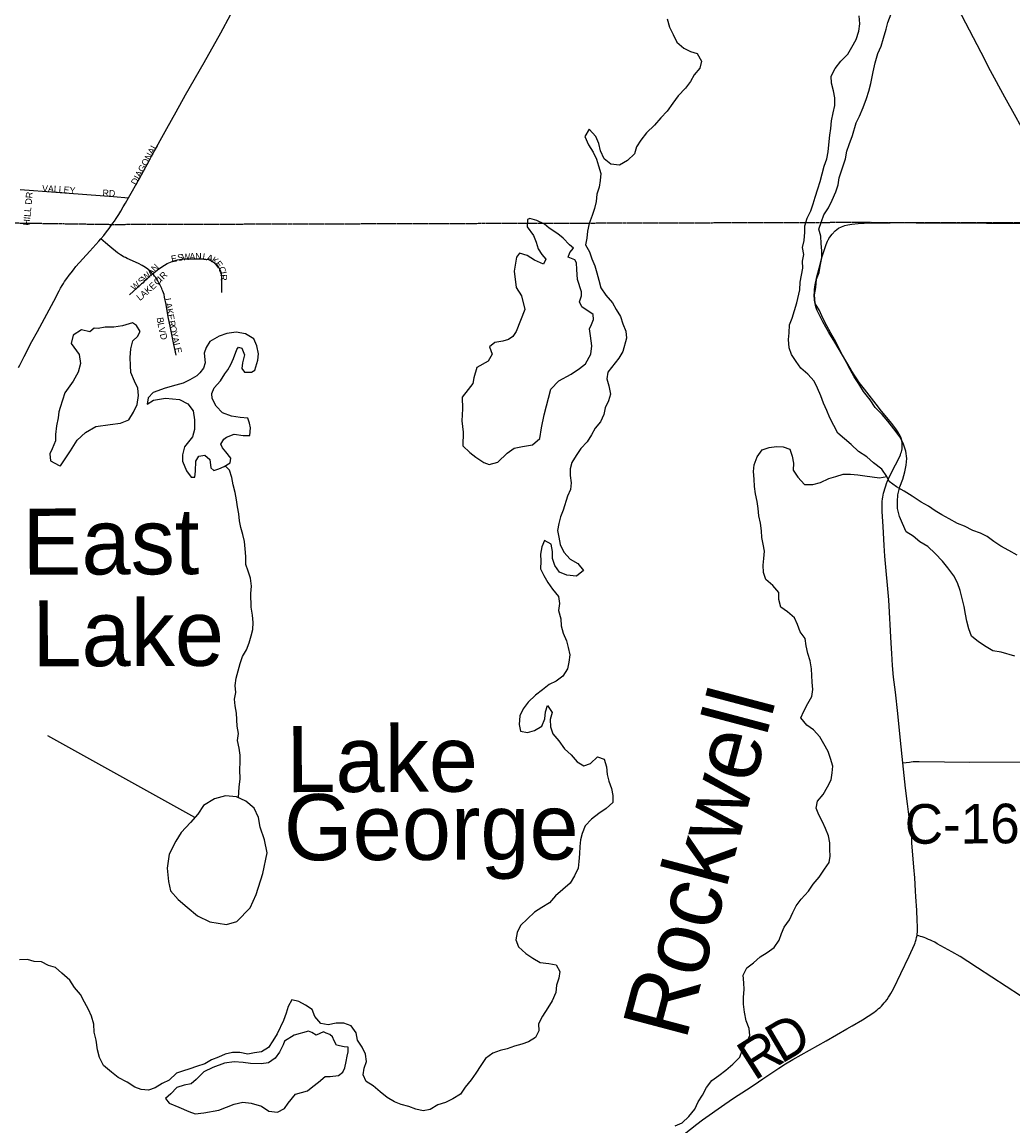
# Model space of a CAD drawing. Header units: feet. Extents: x 2113747 to 2516209, y 960708 to 1356798.
# Tile 88 of 253: x 2291383 to 2298881, y 1161962 to 1170318. Entities that reach past the tile are written whole.
import ezdxf

# ---------------------------------------------------------------- set-up
doc = ezdxf.new("R2010")
doc.units = ezdxf.units.FT
doc.header["$LTSCALE"] = 50
doc.header["$MEASUREMENT"] = 0
doc.linetypes.add('OhDOT_USTN3', pattern=[0.22, 0.165, -0.055])
for name, color, linetype in [('0_Xref', 7, 'Continuous'), ('GM_X_City_Street', 251, 'Continuous'), ('GM_X_City_Street_Text', 251, 'Continuous'), ('GM_X_County_Road', 3, 'Continuous'), ('GM_X_County_Road_Text', 3, 'Continuous'), ('GM_X_Major_Lake', 5, 'Continuous'), ('GM_X_Major_Lake_Text', 5, 'Continuous'), ('GM_X_Minor_Lake', 5, 'Continuous'), ('GM_X_Minor_Lake_Text', 5, 'Continuous'), ('GM_X_Minor_River', 5, 'Continuous'), ('GM_X_State_Route', 1, 'Continuous'), ('GM_X_Township', 251, 'OhDOT_USTN3'), ('GM_X_Township_Subdivision', 4, 'Continuous'), ('GM_X_Township_Subdivision_Text', 4, 'Continuous')]:
    doc.layers.add(name, color=color, linetype=linetype)
doc.styles.add('Styledgn030', font='dgn030.shx')
doc.styles.add('Styledgn031', font='dgn031.shx')

# ---------------------------------------------------------------- blocks, each defined once
blk = doc.blocks.new('POR')
at = {"layer": 'GM_X_City_Street', "flags": 128}
for points in [[(2292349.1, 1169278.1), (2292362.2, 1169302.2), (2292476.9, 1169512.4), (2292547.8, 1169638.2), (2292620.1, 1169766.9), (2292761.4, 1170011.1), (2292887.2, 1170237.4), (2292959.8, 1170373.1)], [(2292188.6, 1168986.6), (2292271.2, 1169135.1), (2292349.1, 1169278.1)], [(2291369.3, 1169050), (2291638.2, 1169029.7), (2292073.6, 1168996.8), (2292188.6, 1168986.6)], [(2292041, 1168755.4), (2292057.6, 1168777.9), (2292069.8, 1168794.8), (2292081.6, 1168811), (2292095.3, 1168832.3), (2292114.4, 1168862), (2292129.8, 1168887.8), (2292148.9, 1168919.6), (2292165, 1168948.2), (2292188.6, 1168986.6)]]:
    blk.add_lwpolyline(points, dxfattribs=at)
at = {"layer": 'GM_X_County_Road', "flags": 128}
for points in [[(2297484.1, 1168672.3), (2297488, 1168678.8), (2297494.2, 1168689), (2297513.2, 1168712.9), (2297535.4, 1168736.6), (2297559.6, 1168757.7), (2297582.9, 1168769.3), (2297609.5, 1168778.2)], [(2297609.5, 1168778.2), (2297631.8, 1168783.8), (2297661.5, 1168788.4), (2297710.8, 1168792.3), (2297803.7, 1168797.5), (2297951.4, 1168799.4), (2298030.3, 1168800), (2298149.8, 1168799.3), (2298681.9, 1168795.1), (2298966, 1168792.3)], [(2291356.8, 1167704.1), (2291365.2, 1167721.3), (2291375.3, 1167741), (2291385.7, 1167761.5), (2291398.2, 1167786.1), (2291457.4, 1167899.6), (2291498.2, 1167974.6), (2291534.1, 1168041), (2291622.4, 1168205.7), (2291663.1, 1168284.6), (2291673.8, 1168304), (2291685.3, 1168325), (2291695.1, 1168340.3), (2291704.8, 1168355.5), (2291720.8, 1168377.4), (2291739.7, 1168403.3), (2291753.6, 1168420.8), (2291771.3, 1168443.3), (2291790.1, 1168466.9), (2291895.1, 1168582.8), (2291964.3, 1168660.1), (2291978.8, 1168677.5)], [(2291978.8, 1168677.5), (2292000.4, 1168703.5), (2292021.4, 1168729), (2292041, 1168755.4)], [(2298048.4, 1164709.9), (2298030.7, 1164879.6), (2298009, 1165084.9), (2297991.3, 1165244.5), (2297977.7, 1165358.5), (2297969.6, 1165446.7), (2297963.4, 1165538.4), (2297959.9, 1165617.2), (2297941.5, 1165944.3), (2297911.5, 1166276.3), (2297905.6, 1166354.9), (2297897.9, 1166499), (2297891.3, 1166613.8), (2297891, 1166635.7), (2297890.8, 1166656.7), (2297891.5, 1166672.7), (2297892.2, 1166689.8), (2297894.3, 1166708.2), (2297896, 1166722.7), (2297898.8, 1166736.9), (2297901.7, 1166752.1), (2297905.6, 1166766.5), (2297910.3, 1166784.1), (2297918.4, 1166807.2), (2297924.5, 1166824.6), (2297932.8, 1166844.5), (2297939.7, 1166861.2), (2297965.5, 1166914.6), (2298019.7, 1167019.5), (2298030, 1167043.2), (2298033.7, 1167054.6), (2298037, 1167064.6), (2298039.4, 1167075.8), (2298041.7, 1167086.5), (2298042.7, 1167097.9), (2298043.6, 1167108.7), (2298043.2, 1167119.5), (2298042.8, 1167131), (2298039.7, 1167149.8), (2298034.6, 1167168.2), (2298027.6, 1167186.1), (2298020.8, 1167198.7), (2298015.4, 1167208.8), (2298004.7, 1167225), (2297995.7, 1167238.4), (2297964, 1167279.8), (2297926.8, 1167323.8), (2297885.1, 1167372.5), (2297845.1, 1167424.6), (2297756.5, 1167538.1), (2297717.7, 1167590.8), (2297699.6, 1167617.9), (2297685, 1167639.6), (2297662.8, 1167675.5), (2297649, 1167697.8), (2297532.9, 1167894.7), (2297488.3, 1167968.9), (2297442.8, 1168048.6), (2297417.1, 1168098.2), (2297400.6, 1168134.1), (2297395.2, 1168148.6), (2297390.2, 1168162), (2297386.8, 1168174.9), (2297383.4, 1168187.6), (2297381.6, 1168198.7), (2297379.2, 1168213.9), (2297378.1, 1168228.9), (2297377.4, 1168240.4), (2297377.7, 1168255.4), (2297378, 1168270.3), (2297380, 1168291.8), (2297382, 1168314.5), (2297384.3, 1168329.2), (2297386.6, 1168343.8), (2297391.5, 1168364.9), (2297397.1, 1168388.8), (2297414.3, 1168455.7), (2297435.8, 1168535), (2297461.4, 1168620), (2297467.2, 1168635.2), (2297471.9, 1168647.9), (2297477.3, 1168659), (2297482, 1168669), (2297484.1, 1168672.3)], [(2298048.4, 1164709.9), (2298097, 1164716.9), (2298110.8, 1164718.6), (2298124.8, 1164719.6), (2298139.4, 1164720.6), (2298170.8, 1164720.6), (2298553.7, 1164716.7), (2298978.2, 1164717.2)], [(2298155, 1163403.6), (2298157.1, 1163416.1), (2298158.5, 1163428.3), (2298158.9, 1163441.6), (2298159, 1163455.1), (2298159.1, 1163470.5), (2298156.2, 1163516), (2298152.7, 1163595), (2298146.6, 1163696), (2298144.6, 1163741.9), (2298137.7, 1163839.8), (2298129.9, 1163921.3), (2298116.5, 1164104.5), (2298114.7, 1164132.3), (2298112.3, 1164169.8), (2298109.4, 1164195.7), (2298106.9, 1164218.6), (2298082.2, 1164400.5), (2298068.5, 1164517.6), (2298048.4, 1164709.9)], [(2296392.9, 1161900.6), (2296488.4, 1161975.9), (2296530.7, 1162007.2), (2296701.7, 1162127.8), (2296766.1, 1162172.2), (2296864.1, 1162235.5), (2296923.5, 1162273.5), (2296989.2, 1162318.1), (2297108.3, 1162399.8), (2297158.6, 1162431.9), (2297215.8, 1162465.2), (2297467.1, 1162606.2), (2297623.5, 1162696), (2297663.5, 1162719), (2297742.4, 1162765.9), (2297827.7, 1162820.9), (2297841, 1162830.8), (2297851, 1162838.3), (2297864.6, 1162849.8), (2297875.7, 1162859.4), (2297885.5, 1162869.3), (2297896.2, 1162880.1), (2297906.9, 1162892.9), (2297917, 1162905), (2297928, 1162920.3), (2297939.7, 1162936.6), (2297948.7, 1162951.2), (2297956.8, 1162964.3), (2297966.9, 1162983), (2297978.4, 1163004.5), (2298033.5, 1163116.2), (2298095.7, 1163246.6), (2298135.5, 1163334.9), (2298140.4, 1163348.9), (2298144, 1163359.2), (2298148, 1163373.2), (2298151.5, 1163387.3), (2298155, 1163403.6)], [(2298994.2, 1162902.6), (2298985.2, 1162910.4), (2298958.5, 1162931.8), (2298938.1, 1162946.6), (2298613.8, 1163158.9), (2298539.7, 1163207.5), (2298481.3, 1163244.3), (2298419.1, 1163280.7), (2298308.4, 1163341.4), (2298288.6, 1163352.1), (2298268.2, 1163362.5), (2298256, 1163368.2), (2298242.1, 1163374.3), (2298221.8, 1163383.1), (2298209.7, 1163387.5), (2298193.7, 1163392.8), (2298182, 1163396.7), (2298169.3, 1163400.1), (2298155, 1163403.6)]]:
    blk.add_lwpolyline(points, dxfattribs=at)
at = {"layer": 'GM_X_Major_Lake'}
blk.add_line((2292758.1, 1162060.2), (2292871.8, 1162081.1), dxfattribs=at)
at = {"layer": 'GM_X_Major_Lake', "flags": 128}
for points in [[(2296264.3, 1170342.7), (2296282.8, 1170278.8), (2296309.2, 1170222.9), (2296337.6, 1170167), (2296389.9, 1170121.4), (2296440, 1170095.8), (2296492.1, 1170080.1), (2296524.5, 1170022.3), (2296511, 1169970.1), (2296467.4, 1169919.7), (2296439.8, 1169867.5), (2296402.2, 1169817.1), (2296348.7, 1169758.6), (2296307.2, 1169704.2), (2296263.7, 1169643.8), (2296216.1, 1169593.4), (2296168.6, 1169537), (2296107.1, 1169480.4), (2296065.6, 1169424), (2296032, 1169373.7), (2296016.4, 1169321.5), (2295964.9, 1169269.1), (2295903.2, 1169234.6), (2295837.2, 1169242), (2295786.9, 1169283.7), (2295760.5, 1169343.6), (2295746.1, 1169399.5), (2295723.7, 1169451.4), (2295673.3, 1169507.1), (2295641.7, 1169450.8), (2295668.2, 1169388.9), (2295704.6, 1169333.1), (2295729, 1169281.2), (2295745.4, 1169229.3), (2295761.8, 1169171.4), (2295758.2, 1169119.3), (2295748.7, 1169067.1), (2295733.1, 1169015), (2295727.5, 1168960.9), (2295713.9, 1168906.7), (2295696.4, 1168854.5), (2295674.9, 1168792.3), (2295661.3, 1168736.1), (2295655.7, 1168682), (2295646.1, 1168631.8), (2295676.5, 1168580), (2295694.9, 1168526.1), (2295717.3, 1168472.2), (2295731.7, 1168420.2), (2295746.1, 1168364.3), (2295762.6, 1168306.4), (2295801, 1168250.6), (2295849.4, 1168192.9), (2295877.8, 1168141.1), (2295910.2, 1168089.2), (2295928.6, 1168033.3), (2295951, 1167979.4), (2295955.4, 1167925.4), (2295928.2, 1167825.1), (2295898.6, 1167772.8), (2295815.5, 1167668), (2295807.9, 1167617.9), (2295822.3, 1167564), (2295834.8, 1167502), (2295821.2, 1167449.8), (2295795.7, 1167397.6), (2295784.1, 1167347.4), (2295760.5, 1167293.2), (2295718.9, 1167242.8), (2295691.4, 1167192.5), (2295657.8, 1167140.2), (2295612.2, 1167089.8), (2295574.7, 1167037.4), (2295543.1, 1166985.1), (2295529.5, 1166935), (2295529.9, 1166884.9), (2295538.3, 1166830.9), (2295532.7, 1166780.8)], [(2296945.6, 1167028.1), (2296983.1, 1167080.4), (2297035, 1167096.8), (2297090.8, 1167105.2), (2297142.8, 1167101.6), (2297192.9, 1167086), (2297209.3, 1167032.1), (2297219.7, 1166978.1), (2297218.1, 1166926), (2297252.5, 1166874.2), (2297302.9, 1166816.6), (2297366.9, 1166817.1), (2297424.7, 1166833.5), (2297488.4, 1166862.1), (2297540.2, 1166878.5), (2297596.1, 1166894.9), (2297652, 1166895.4), (2297706, 1166891.8), (2297760, 1166884.2), (2297816, 1166876.6), (2297870.1, 1166867), (2297925.9, 1166877.4), (2297889.5, 1166933.2), (2297825.2, 1166980.8), (2297774.9, 1167026.4), (2297712.6, 1167068), (2297656.3, 1167119.6), (2297605.9, 1167163.3), (2297555.7, 1167206.9), (2297494.8, 1167322.6), (2297472.4, 1167378.5), (2297448, 1167432.4), (2297427.6, 1167488.3), (2297401.1, 1167546.1), (2297376.7, 1167600), (2297328.4, 1167651.7), (2297276, 1167697.4), (2297239.7, 1167749.1), (2297205.3, 1167800.9), (2297186.9, 1167852.9), (2297182.4, 1167914.9), (2297188, 1167965), (2297189.6, 1168025.1), (2297211.1, 1168077.3), (2297228.7, 1168133.5), (2297246.2, 1168191.7), (2297269.4, 1168292), (2297270.9, 1168350.1), (2297280.5, 1168402.2), (2297290.1, 1168456.4), (2297287.7, 1168508.4), (2297297.3, 1168558.5), (2297288.9, 1168612.5), (2297300.5, 1168664.7), (2297306, 1168726.8), (2297305.6, 1168776.9), (2297323.1, 1168833.1), (2297350.7, 1168889.3), (2297370.2, 1168941.5), (2297383.8, 1168991.7), (2297403.3, 1169055.9), (2297422.9, 1169112.1), (2297438.4, 1169170.3), (2297451.9, 1169228.5), (2297471.5, 1169282.7), (2297483, 1169336.9), (2297486.6, 1169389), (2297494.1, 1169463.1), (2297503.7, 1169513.3), (2297507.2, 1169569.4), (2297520.7, 1169631.5), (2297532.3, 1169685.7), (2297533.8, 1169745.8), (2297523.4, 1169797.8), (2297509, 1169855.7), (2297504.6, 1169909.8), (2297536.1, 1169966.1), (2297579.6, 1170022.5), (2297631.2, 1170074.9), (2297662.7, 1170127.2), (2297694.2, 1170185.6), (2297715.7, 1170249.8), (2297723.3, 1170305.9), (2297716.8, 1170365.9)], [(2296323.9, 1161961.8), (2296377.7, 1161984.2), (2296427.3, 1162034.6), (2296472.8, 1162089.1), (2296498.4, 1162143.3), (2296531.9, 1162193.6), (2296561.5, 1162251.9), (2296603, 1162306.3), (2296654.7, 1162342.7), (2296708.3, 1162385.2), (2296761.9, 1162429.7), (2296815.4, 1162482.1), (2296833, 1162532.3), (2296866.5, 1162594.6), (2296890.1, 1162646.9), (2296883.7, 1162698.9), (2296863.2, 1162756.8), (2296850.7, 1162822.8), (2296842.3, 1162884.8), (2296841.8, 1162936.8), (2296847.4, 1162994.9), (2296845, 1163044.9), (2296840.5, 1163103), (2296866.1, 1163159.2), (2296917.7, 1163195.7), (2296969.3, 1163242.1), (2297021, 1163274.6), (2297074.7, 1163313), (2297112.2, 1163367.4), (2297129.8, 1163417.6), (2297149.4, 1163467.8), (2297190.9, 1163522.1), (2297214.5, 1163578.4), (2297240.1, 1163628.6), (2297277.6, 1163679), (2297333.1, 1163739.5), (2297368.7, 1163791.8), (2297414.2, 1163844.2), (2297453.7, 1163904.6), (2297491.3, 1163954.9), (2297496.9, 1164005), (2297494.5, 1164055.1), (2297494.1, 1164105.1), (2297485.7, 1164159.1), (2297461.3, 1164213), (2297438.9, 1164264.8), (2297412.5, 1164316.7), (2297392.1, 1164368.6), (2297401.7, 1164420.7), (2297445.3, 1164471.1), (2297478.8, 1164529.4), (2297506.3, 1164581.7), (2297513.9, 1164635.8), (2297517.5, 1164685.9), (2297501.1, 1164743.8), (2297482.7, 1164795.7), (2297450.2, 1164853.6), (2297419.8, 1164907.4), (2297371.5, 1164961.1), (2297321.2, 1164996.7), (2297276.8, 1165050.4), (2297298.4, 1165102.6), (2297327.9, 1165158.9), (2297359.5, 1165213.2), (2297367.1, 1165265.4), (2297362.6, 1165321.4), (2297360.2, 1165371.4), (2297355.8, 1165423.4), (2297345.4, 1165483.4), (2297328.9, 1165539.4), (2297316.5, 1165595.3), (2297308.1, 1165651.3), (2297269.7, 1165703.1), (2297251.3, 1165757), (2297226.9, 1165808.9), (2297174.6, 1165854.5), (2297124.4, 1165890.2), (2297109.9, 1165946.1), (2297109.5, 1166000.2), (2297063.1, 1166051.9), (2297010.8, 1166099.5), (2296994.4, 1166151.4), (2296990, 1166207.5), (2296995.6, 1166257.6), (2297001.2, 1166311.7), (2296990.7, 1166365.6), (2296980.3, 1166417.6), (2296977.9, 1166467.7), (2296969.5, 1166525.7), (2296959.1, 1166579.6), (2296952.6, 1166635.6), (2296946.2, 1166687.7), (2296933.8, 1166747.6), (2296925.4, 1166803.6), (2296922.9, 1166857.7), (2296916.5, 1166915.7), (2296922.1, 1166965.8), (2296945.6, 1167028.1)], [(2295532.7, 1166780.8), (2295509.1, 1166728.6), (2295478, 1166624.2), (2295456.4, 1166572), (2295444.8, 1166521.9), (2295435.2, 1166469.7), (2295445.6, 1166417.8), (2295454.1, 1166363.8), (2295482.5, 1166305.9), (2295530.9, 1166252.2), (2295587.1, 1166220.6), (2295631.4, 1166166.9), (2295577.8, 1166122.4)], [(2295577.8, 1166122.4), (2295503.8, 1166131.9), (2295449.7, 1166153.5), (2295413.3, 1166205.3), (2295396.9, 1166257.2), (2295396.5, 1166309.2), (2295386.1, 1166365.2), (2295335.9, 1166394.9), (2295316.3, 1166344.7), (2295304.8, 1166290.5), (2295307.2, 1166236.5), (2295305.6, 1166180.4), (2295330, 1166128.5), (2295360.4, 1166076.7), (2295396.8, 1166024.9), (2295441.2, 1165969.2), (2295449.6, 1165917.2), (2295442, 1165863.1), (2295460.5, 1165801.2), (2295462.9, 1165747.1), (2295477.3, 1165691.2), (2295501.7, 1165635.3), (2295516.1, 1165583.4), (2295528.6, 1165527.4), (2295521, 1165473.3), (2295509.4, 1165421.1), (2295475.9, 1165366.8), (2295424.2, 1165328.4), (2295372.4, 1165304), (2295320.8, 1165263.5), (2295267.2, 1165223.1), (2295213.6, 1165168.6), (2295174.1, 1165118.2), (2295150.5, 1165066), (2295145, 1165001.9), (2295153.4, 1164949.9), (2295207.4, 1164940.3), (2295261.3, 1164954.7), (2295315, 1164987.2), (2295338.5, 1165043.4), (2295344.1, 1165095.5), (2295359.7, 1165145.7), (2295394.1, 1165091.9), (2295378.5, 1165039.7), (2295380.9, 1164983.7), (2295399.4, 1164929.8), (2295445.7, 1164878.1), (2295488.2, 1164816.3), (2295538.5, 1164770.7), (2295582.9, 1164718.9), (2295633.1, 1164687.3), (2295684.9, 1164705.7), (2295736.4, 1164756.2), (2295786.5, 1164738.6), (2295805, 1164680.6), (2295809.4, 1164622.6), (2295823.8, 1164570.7), (2295842.2, 1164516.8), (2295852.6, 1164462.8), (2295853.1, 1164410.7), (2295801.5, 1164364.3), (2295747.8, 1164325.8), (2295692.2, 1164285.3), (2295642.6, 1164232.9), (2295621.1, 1164176.7), (2295607.5, 1164126.5), (2295603.9, 1164076.4), (2295600.3, 1164022.4), (2295596.8, 1163964.3), (2295591.2, 1163912.2), (2295563.7, 1163855.9), (2295530.1, 1163799.6), (2295419, 1163702.6), (2295373.4, 1163650.2), (2295315.8, 1163615.7), (2295260.1, 1163579.2), (2295208.5, 1163528.8), (2295155, 1163478.3), (2295129.4, 1163426.1), (2295119.9, 1163369.9), (2295140.2, 1163318), (2295194.6, 1163268.4), (2295246.8, 1163232.8), (2295303, 1163199.2), (2295369, 1163191.7), (2295425.1, 1163182.1), (2295451.5, 1163130.2), (2295443.9, 1163080.1), (2295426.3, 1163027.9), (2295420.7, 1162971.8), (2295395.2, 1162909.6), (2295361.7, 1162855.3), (2295320.2, 1162792.9), (2295290.7, 1162734.6), (2295293.1, 1162682.5), (2295267.5, 1162630.3), (2295215.8, 1162597.9), (2295164, 1162581.4), (2295110.2, 1162565), (2295054.4, 1162546.5), (2295000.5, 1162532.1)], [(2292551.9, 1162360.9), (2292496.4, 1162308.5), (2292442.6, 1162284), (2292390.9, 1162251.6), (2292339.1, 1162233.2), (2292285.1, 1162236.8), (2292235, 1162254.4), (2292178.7, 1162294), (2292110.5, 1162329.5), (2292058.2, 1162369.1), (2291999.9, 1162418.7), (2291967.4, 1162480.6), (2291953, 1162538.5), (2291942.4, 1162610.5), (2291928, 1162672.4), (2291925.5, 1162732.5), (2291907, 1162792.4), (2291886.6, 1162844.3), (2291854.2, 1162900.1), (2291823.8, 1162955.9), (2291779.4, 1163009.7), (2291743, 1163065.4), (2291684.6, 1163119.1), (2291634.4, 1163160.7), (2291582.3, 1163176.3), (2291530.1, 1163203.9), (2291474.1, 1163205.5), (2291424.1, 1163221.1), (2291364.1, 1163218.7)], [(2295000.5, 1162532.1), (2294944.7, 1162513.7), (2294889.1, 1162471.2), (2294853.5, 1162418.9), (2294816, 1162362.5), (2294780.5, 1162310.2), (2294734.9, 1162255.8), (2294701.4, 1162203.4), (2294641.7, 1162166.9), (2294588, 1162140.5), (2294530.1, 1162122), (2294470.5, 1162085.5), (2294416.8, 1162077.1), (2294362.5, 1162088.7), (2294308.4, 1162108.3), (2294250.4, 1162123.9), (2294200.2, 1162145.5), (2294146, 1162177.1), (2294093.7, 1162220.7), (2294039.4, 1162266.4), (2293987.2, 1162298), (2293962.8, 1162349.9), (2293972.4, 1162400), (2293990, 1162450.2), (2293981.6, 1162504.2), (2293957.2, 1162558.1), (2293920.8, 1162611.8), (2293910.4, 1162665.8), (2293874, 1162719.6), (2293817.9, 1162739.2), (2293759.9, 1162740.7), (2293700.1, 1162728.2), (2293644, 1162737.8), (2293597.6, 1162791.5), (2293577.3, 1162843.4), (2293527.1, 1162875.1), (2293476.9, 1162904.7), (2293424.8, 1162916.3), (2293397.2, 1162866.1), (2293381.6, 1162815.9), (2293360.1, 1162759.6), (2293312.9, 1162659.2), (2293281.4, 1162604.9), (2293247.8, 1162554.6), (2293194.1, 1162522.1), (2293142.2, 1162515.7), (2293090.3, 1162505.3), (2293030.3, 1162516.8), (2292976.3, 1162518.4), (2292920.5, 1162504), (2292868.7, 1162481.5), (2292816.9, 1162461.1), (2292765.2, 1162432.7), (2292703.4, 1162412.2), (2292651.5, 1162393.8), (2292595.7, 1162377.3), (2292551.9, 1162360.9)], [(2292871.8, 1162081.1), (2292987.4, 1162126.1), (2293053.2, 1162142.6), (2293115.2, 1162133.1), (2293193.3, 1162111.6), (2293249.6, 1162074), (2293315.6, 1162066.5), (2293369.3, 1162093), (2293397, 1162133.2), (2293452.4, 1162201.8), (2293542.1, 1162228.5), (2293583.8, 1162260.8), (2293625.5, 1162293.2), (2293675.2, 1162335.6), (2293713.1, 1162335.9), (2293777, 1162344.4), (2293810.8, 1162368.7), (2293824.5, 1162402.9), (2293836.2, 1162449), (2293841.8, 1162489.1), (2293849.6, 1162523.2), (2293849.3, 1162559.2), (2293819.3, 1162561), (2293763.2, 1162572.6), (2293745, 1162606.5), (2293730.8, 1162636.4), (2293712.6, 1162654.3), (2293684.6, 1162664.1), (2293662.5, 1162673.9), (2293608.8, 1162649.4), (2293576.6, 1162669.2), (2293550.6, 1162679), (2293440.9, 1162648.1), (2293369.3, 1162603.5), (2293359.5, 1162575.4), (2293330, 1162519.1), (2293298.4, 1162474.9), (2293246.7, 1162440.4), (2293192.8, 1162432), (2293110.9, 1162433.4), (2293056.8, 1162440.9), (2292988.8, 1162448.4), (2292915, 1162437.8), (2292825.3, 1162405.1), (2292757.6, 1162370.6), (2292700.1, 1162314.1), (2292662.4, 1162281.7), (2292608.6, 1162271.3), (2292552.7, 1162252.8), (2292507.2, 1162204.4), (2292467.5, 1162170.1), (2292495.7, 1162134.3), (2292569.9, 1162102.8), (2292644.1, 1162071.4), (2292692.2, 1162053.7), (2292758.1, 1162060.2)]]:
    blk.add_lwpolyline(points, dxfattribs=at)
at = {"layer": 'GM_X_Minor_Lake'}
for p, q in [((2295186.4, 1168141.7), (2295121.7, 1167975)), ((2292761, 1167810.5), (2292767.6, 1167738.5)), ((2291706.2, 1167512), (2291671.1, 1167401.6)), ((2292546.1, 1164118.8), (2292496.9, 1164018.3))]:
    blk.add_line(p, q, dxfattribs=at)
at = {"layer": 'GM_X_Minor_Lake', "flags": 128}
for points in [[(2295121.7, 1167975), (2295096, 1167936.8), (2295064.2, 1167914.5), (2295020.4, 1167902.1), (2294960.5, 1167891.7), (2294920.8, 1167859.3), (2294941.2, 1167803.4), (2294909.6, 1167751.1), (2294824.1, 1167702.4), (2294800.7, 1167626.1), (2294793.1, 1167582), (2294757.4, 1167537.7), (2294711.9, 1167479.3), (2294716.6, 1167389.2), (2294711.4, 1167299.1), (2294720, 1167213), (2294718.8, 1167110.9), (2294771.2, 1167059.2), (2294815.4, 1167023.6), (2294875.7, 1166984), (2294917.8, 1166968.3), (2294983.6, 1166986.8), (2295053, 1167055.4), (2295106.6, 1167091.9), (2295168.5, 1167104.4), (2295246.3, 1167117), (2295301.9, 1167165.5), (2295313.3, 1167245.7), (2295334.5, 1167343.9), (2295384.9, 1167538.6), (2295444.4, 1167601.1), (2295537.9, 1167651.9), (2295601.5, 1167696.4), (2295645.2, 1167730.8), (2295686.6, 1167803.2), (2295694.1, 1167867.3), (2295683.5, 1167943.3), (2295677.1, 1167995.3), (2295690.8, 1168029.5), (2295706.5, 1168067.6), (2295704.2, 1168103.7), (2295619.8, 1168163.1), (2295601.5, 1168201), (2295617.2, 1168245.2), (2295617, 1168275.2), (2295586.2, 1168369.1), (2295579.7, 1168445.1), (2295579.3, 1168495.2), (2295565.1, 1168517.1), (2295515, 1168538.7), (2295526.7, 1168572.8), (2295554.4, 1168607.1), (2295526.3, 1168630.9), (2295477.9, 1168682.6), (2295435.7, 1168714.3), (2295371.4, 1168757.9), (2295335.2, 1168787.6), (2295279, 1168815.2), (2295225, 1168830.8), (2295207, 1168822.7), (2295205.5, 1168768.6), (2295251.9, 1168702.9), (2295272.3, 1168651), (2295288.7, 1168601), (2295315, 1168559.2), (2295347.2, 1168523.4), (2295327.6, 1168485.2), (2295261.4, 1168516.7), (2295205.1, 1168552.3), (2295147.1, 1168567.9), (2295125.3, 1168539.7), (2295106.2, 1168431.4), (2295121.1, 1168309.4), (2295161.6, 1168245.6), (2295186.4, 1168141.7)], [(2291671.1, 1167401.6), (2291661.4, 1167367.5), (2291655.7, 1167321.4), (2291642.2, 1167261.2), (2291636.7, 1167197.1), (2291635.1, 1167147), (2291609.6, 1167088.8), (2291593.9, 1167050.6), (2291598.3, 1166996.6), (2291664.5, 1166961), (2291672.6, 1166959.1), (2291749.6, 1167071.8), (2291798.9, 1167152.3), (2291862.4, 1167210.9), (2291942, 1167257.5), (2292049.8, 1167272.4), (2292127.6, 1167283), (2292189.4, 1167307.5), (2292224.9, 1167365.8), (2292252.5, 1167422.1), (2292263.9, 1167490.3), (2292259.5, 1167546.3), (2292233.1, 1167600.2), (2292204.6, 1167666), (2292204.2, 1167718.1), (2292201.7, 1167778.1), (2292205.2, 1167844.2), (2292220.7, 1167904.4), (2292256.4, 1167936.7), (2292276.1, 1167974.9), (2292249.8, 1168020.8), (2292217.6, 1168042.5), (2292143.9, 1168017.9), (2292078, 1168007.4), (2292012.1, 1168008.9), (2291958.2, 1167998.5), (2291928.2, 1168002.2), (2291896.5, 1167972), (2291832.4, 1167987.5), (2291768.7, 1167948.9), (2291755.3, 1167884.8), (2291813.9, 1167801.1), (2291824.4, 1167733.1), (2291806.9, 1167666.9), (2291769.5, 1167598.6), (2291706.2, 1167512)], [(2292767.6, 1167738.5), (2292755.9, 1167698.3), (2292728.2, 1167664.1), (2292706.4, 1167639.9), (2292652.7, 1167609.4), (2292602.9, 1167585), (2292545.1, 1167568.6), (2292465.3, 1167547.9), (2292373.6, 1167515.1), (2292338, 1167472.8), (2292330.4, 1167426.7), (2292378.1, 1167455.1), (2292467.9, 1167471.8), (2292573.9, 1167460.7), (2292636.1, 1167427.1), (2292676.5, 1167375.4), (2292687, 1167307.4), (2292687.6, 1167233.3), (2292672, 1167179.1), (2292610.7, 1167102.5), (2292597.1, 1167042.4), (2292597.5, 1166994.3), (2292628.1, 1166920.5), (2292662.4, 1166872.7), (2292690.4, 1166872.9), (2292696, 1166919), (2292697.4, 1166993.1), (2292721.1, 1167033.3), (2292765, 1167039.7), (2292803.2, 1167005.9), (2292811.7, 1166943.9), (2292833.9, 1166924.1), (2292871.7, 1166936.4), (2292911.6, 1166952.7), (2292957.3, 1166981.1), (2292963, 1167017.2), (2292924.7, 1167064.9), (2292898.5, 1167094.8), (2292886.3, 1167122.7), (2292909.9, 1167160.9), (2292929.8, 1167177.1), (2292987.6, 1167197.6), (2293055.6, 1167188.1), (2293105.6, 1167188.5), (2293111.1, 1167246.6), (2293102.9, 1167280.6), (2293090.6, 1167318.5), (2293032.6, 1167324.1), (2292966.6, 1167333.6), (2292900.4, 1167361.1), (2292852, 1167410.8), (2292821.6, 1167468.6), (2292819.3, 1167506.6), (2292837, 1167548.8), (2292884.5, 1167603.2), (2292916.1, 1167655.5), (2292939.8, 1167685.8), (2292963.5, 1167726), (2292983.1, 1167772.2), (2293006.6, 1167840.4), (2293020.4, 1167856.6), (2293046.5, 1167848.8), (2293066.8, 1167798.9), (2293051.3, 1167738.7), (2293045.7, 1167694.6), (2293065.8, 1167668.7), (2293119.8, 1167667.1), (2293143.7, 1167683.3), (2293167.1, 1167757.6), (2293172.7, 1167805.7), (2293158.2, 1167867.6), (2293135.8, 1167919.5), (2293073.6, 1167959.1), (2293003.5, 1167970.6), (2292931.7, 1167960), (2292873.9, 1167941.5), (2292804.3, 1167900.9), (2292776.6, 1167854.7), (2292761, 1167810.5)], [(2292496.9, 1164018.3), (2292479.8, 1163912.1), (2292490.5, 1163812), (2292505.1, 1163742.1), (2292563.5, 1163676.4), (2292632, 1163616.9), (2292710.4, 1163551.4), (2292802.7, 1163508.1), (2292930.7, 1163487.1), (2293008.5, 1163509.7), (2293109.6, 1163612.6), (2293154.8, 1163713.1), (2293205.5, 1163873.6), (2293238.2, 1164030.1), (2293217.5, 1164128), (2293184.7, 1164223.8), (2293172.2, 1164295.8), (2293139.7, 1164367.6), (2293075.3, 1164419.2), (2293005.1, 1164452.7), (2292923.1, 1164460.1), (2292839.3, 1164437.4), (2292755.8, 1164386.7), (2292712.4, 1164322.3), (2292656.9, 1164259.8), (2292585.6, 1164183.1), (2292546.1, 1164118.8)]]:
    blk.add_lwpolyline(points, dxfattribs=at)
at = {"layer": 'GM_X_Minor_River', "flags": 128}
for points in [[(2297678.2, 1167632.4), (2297649.8, 1167688.2), (2297621.4, 1167740.1), (2297591, 1167795.9), (2297566.6, 1167847.8), (2297538.2, 1167901.6), (2297503.8, 1167963.4), (2297471.4, 1168019.2), (2297442.9, 1168077.1), (2297416.5, 1168134.9), (2297384.1, 1168188.8), (2297379.6, 1168252.8), (2297389.2, 1168308.9), (2297394.7, 1168371.1), (2297414.2, 1168423.3), (2297423.8, 1168483.4), (2297435.4, 1168533.6), (2297434.9, 1168587.6), (2297428.5, 1168641.6), (2297426.1, 1168697.7), (2297411.7, 1168751.6), (2297431.2, 1168807.9), (2297448.8, 1168858.1), (2297484.4, 1168912.4), (2297513.9, 1168970.7), (2297539.4, 1169033), (2297558.9, 1169087.2), (2297566.5, 1169139.3), (2297589.9, 1169213.6), (2297613.4, 1169281.8), (2297622.9, 1169340), (2297642.5, 1169392.2), (2297665.9, 1169458.4), (2297695.2, 1169554.8), (2297718.7, 1169605), (2297748.2, 1169671.3), (2297771.7, 1169739.6), (2297789.2, 1169795.8), (2297806.7, 1169854), (2297824, 1169942.3), (2297839.5, 1170010.5), (2297858.9, 1170080.7), (2297882.5, 1170136.9), (2297902, 1170195.2), (2297921.4, 1170265.4), (2297935, 1170315.6), (2297958.5, 1170379.8)], [(2298895.8, 1165517.4), (2298791.6, 1165548.7), (2298729.6, 1165558.2), (2298679.4, 1165587.8), (2298621.2, 1165625.4), (2298566.9, 1165669.1), (2298546.5, 1165724.9), (2298532, 1165782.9), (2298521.6, 1165834.9), (2298511.1, 1165894.9), (2298482.2, 1166014.8), (2298461.8, 1166072.7), (2298433.4, 1166126.5), (2298387, 1166186.2), (2298346.6, 1166238), (2298292.2, 1166295.6), (2298235.8, 1166349.2), (2298175.6, 1166382.8), (2298125.3, 1166426.5), (2298073.1, 1166460.1), (2298044.6, 1166522), (2298022.2, 1166575.9), (2298007.8, 1166635.8), (2298007.3, 1166689.9), (2298010.9, 1166739.9), (2298024.4, 1166800.1), (2298048, 1166858.4), (2298063.5, 1166912.6), (2298073.1, 1166962.7), (2298076.7, 1167014.8), (2298070.3, 1167068.8), (2298053.9, 1167122.7), (2298027.5, 1167176.6), (2297979, 1167238.3), (2297934.6, 1167296), (2297890.3, 1167347.7), (2297837.9, 1167401.4), (2297799.5, 1167459.1), (2297751, 1167522.8), (2297714.6, 1167578.6), (2297678.2, 1167632.4)], [(2293020.9, 1164445.1), (2293026.5, 1164528.9), (2293032, 1164587), (2293031.5, 1164659.1), (2293033, 1164715.2), (2293032.6, 1164769.2), (2293026.2, 1164821.2), (2293013.7, 1164879.2), (2293019.3, 1164933.3), (2293010.9, 1164987.3), (2293006.1, 1165087.4), (2292995.7, 1165141.4), (2292989.3, 1165193.4), (2293000.9, 1165243.5), (2292994.5, 1165295.5), (2293002, 1165351.6), (2293017.6, 1165405.8), (2293033.1, 1165462), (2293050.7, 1165516.2), (2293080.3, 1165566.5), (2293101.9, 1165618.7), (2293117.4, 1165670.9), (2293129, 1165721), (2293130.6, 1165773.1), (2293126.2, 1165829.1), (2293115.7, 1165889.1), (2293114.9, 1165993.2), (2293118.5, 1166047.3), (2293110, 1166107.3), (2293093.6, 1166161.2), (2293075.2, 1166213.1), (2293074.8, 1166273.2), (2293070.3, 1166331.2), (2293065.9, 1166387.3), (2293053.5, 1166439.2), (2293039.1, 1166491.2), (2293028.7, 1166543.1), (2293022.3, 1166595.2), (2293011.9, 1166649.1), (2293005.5, 1166701.1), (2292995, 1166757.1), (2292980.6, 1166815.1), (2292970.2, 1166871.1), (2292951.7, 1166927), (2292920.3, 1166958.1)], [(2298911.8, 1166282.4), (2298849.5, 1166317.9), (2298789.3, 1166349.5), (2298737.1, 1166387.1), (2298686.8, 1166422.8), (2298634.7, 1166448.4), (2298578.6, 1166470), (2298514.4, 1166501.6), (2298460.2, 1166523.2), (2298398, 1166558.7), (2298341.8, 1166588.3), (2298291.7, 1166618), (2298241.4, 1166653.6), (2298185.2, 1166683.2), (2298118.9, 1166728.8), (2298058.7, 1166766.3), (2297998.5, 1166799.9), (2297944.2, 1166841.5), (2297925.9, 1166877.4)], [(2292690.1, 1164297.2), (2291578.6, 1164914.1)]]:
    blk.add_lwpolyline(points, dxfattribs=at)
at = {"layer": 'GM_X_State_Route', "flags": 128}
blk.add_lwpolyline([(2298310, 1170717.7), (2298392.4, 1170557), (2298490.8, 1170371.6), (2298637.3, 1170089.5), (2298709, 1169952.7), (2298817.9, 1169752.7), (2298903.6, 1169598), (2298957.9, 1169496.4), (2298986.1, 1169442.6)], dxfattribs=at)
at = {"layer": 'GM_X_Township', "flags": 128}
blk.add_lwpolyline([(2273464.5, 1168621), (2274221.7, 1168649.1), (2275701.7, 1168644.7), (2277283, 1168666.7), (2279752.9, 1168691.5), (2283763.4, 1168713.6), (2286335.4, 1168752.7), (2288511.1, 1168775.2), (2290764.5, 1168794.1), (2291345.6, 1168797.4), (2292060.1, 1168786.7), (2297619.1, 1168802.5), (2298939.3, 1168800.1), (2298977.5, 1164715.2), (2298994.5, 1162899.3), (2299028.4, 1155427.9), (2299047.6, 1152560.7), (2299031.8, 1145317.1), (2299033.2, 1144175.6), (2297666.9, 1144176.2), (2295497.7, 1144177), (2292292.6, 1144206.4), (2290241, 1144200.7), (2286546.8, 1144190.6), (2284989, 1144172.2), (2284147.3, 1144164.5), (2283046.1, 1144163.7), (2282945.7, 1144162.9), (2282615.9, 1144160.3), (2282223.6, 1144167.6), (2278962.2, 1144111.4), (2276673.1, 1144104.1), (2276352.4, 1144118), (2275977.4, 1144134.4), (2275848.1, 1144130), (2274451, 1144099.7), (2273706.6, 1144116.6), (2273652, 1147705.5), (2273648.4, 1148193.1), (2273644.5, 1148717.3), (2273636.5, 1149823), (2273631.6, 1150488), (2273596.3, 1155295.4), (2273585.4, 1158808.2), (2273559.6, 1160545.6), (2273539.3, 1163371.7), (2273485.8, 1167056), (2273464.5, 1168621)], dxfattribs=at)
at = {"layer": 'GM_X_Township_Subdivision', "flags": 128}
for points in [[(2292370.2, 1168413.1), (2292365.2, 1168418.3), (2292355.2, 1168428.7), (2292335.2, 1168446.4), (2292316.6, 1168460.6), (2292291.3, 1168476.6), (2292264.8, 1168490.3), (2292177.5, 1168529), (2292164.1, 1168535.7), (2292151.4, 1168542), (2292140.4, 1168548.6), (2292126.4, 1168557), (2292105.3, 1168571.8), (2292046.6, 1168619), (2292014.4, 1168646.8), (2291978.8, 1168677.5)], [(2292370.2, 1168413.1), (2292418.5, 1168449.6), (2292461.1, 1168478), (2292481.2, 1168489.7), (2292505.4, 1168500.9), (2292530.5, 1168509.8), (2292559.4, 1168517.2), (2292588.7, 1168522.5), (2292618.4, 1168525.2), (2292700.5, 1168526.4), (2292749.9, 1168526.5), (2292773.4, 1168524.2), (2292793.2, 1168519.9), (2292809.2, 1168514.1), (2292824.3, 1168506.3), (2292838.4, 1168496.6), (2292851.1, 1168485.3), (2292862.2, 1168472.4), (2292871.7, 1168458.4), (2292881.2, 1168440.4), (2292886.8, 1168424.2), (2292890.2, 1168407.5), (2292891.8, 1168384.1), (2292892.7, 1168331.5), (2292890.6, 1168272.2)], [(2292194.6, 1168254.4), (2292309.7, 1168356.6), (2292370.2, 1168413.1)], [(2292547.8, 1167795.5), (2292531.2, 1167876.1), (2292506.5, 1168002.8), (2292489.2, 1168086.1), (2292472, 1168179.5), (2292461.6, 1168235.8), (2292456.8, 1168254.9), (2292452.9, 1168267.9), (2292448.2, 1168279.9), (2292443.8, 1168291.9), (2292439.5, 1168302.5), (2292433, 1168316.4), (2292425.4, 1168332.8), (2292418.7, 1168344.7), (2292410.8, 1168358.9), (2292402.9, 1168370.8), (2292394.4, 1168383.7), (2292385.2, 1168395.3), (2292376, 1168407), (2292370.2, 1168413.1)]]:
    blk.add_lwpolyline(points, dxfattribs=at)
at = {"layer": 'GM_X_City_Street_Text', "char_height": 50, "attachment_point": 7, "line_spacing_factor": 0.8, "style": 'Styledgn030'}
for s, insert, rotation in [('{\\Fdgn000|c0;\\C256;DIAGONAL}', (2292247.6, 1169079.1), 61.32484), ('{\\Fdgn000|c0;\\C256;HILL DR}', (2291440, 1168775.3), 84.7079), ('{\\Fdgn000|c0;\\C256;VALLEY}', (2291532.5, 1169035.9), 355.91688), ('{\\Fdgn000|c0;\\C256;RD}', (2291990.2, 1169000.7), 356.98902)]:
    blk.add_mtext(s, dxfattribs=dict(at, insert=insert, rotation=rotation))
at = {"layer": 'GM_X_County_Road_Text', "char_height": 300, "attachment_point": 7, "line_spacing_factor": 0.8, "style": 'Styledgn030'}
for s, insert, rotation in [('{\\Fdgn000|c0;\\C256;C-165}', (2298062.9, 1164093.2), 0.27677), ('{\\Fdgn000|c0;\\C256;D}', (2297127.1, 1162428.9), 30.43396), ('{\\Fdgn000|c0;\\C256;R}', (2296924.8, 1162299.9), 32.50142)]:
    blk.add_mtext(s, dxfattribs=dict(at, insert=insert, rotation=rotation))
at = {"layer": 'GM_X_Major_Lake_Text', "insert": (2296411.7, 1162598.3), "char_height": 500.158, "attachment_point": 7, "rotation": 75.17416, "line_spacing_factor": 0.8, "style": 'Styledgn031'}
blk.add_mtext('{\\Fdgn000|c0;\\C256;Rockwell}', dxfattribs=at)
at = {"layer": 'GM_X_Minor_Lake_Text', "attachment_point": 7, "line_spacing_factor": 0.8, "style": 'Styledgn031'}
for s, insert, char_height, rotation in [('{\\Fdgn000|c0;\\C256;East}', (2291386.7, 1166127.8), 500.23, 0.17392), ('{\\Fdgn000|c0;\\C256;Lake}', (2291461.1, 1165433.8), 500.23, 0.17406), ('{\\Fdgn000|c0;\\C256;Lake}', (2293383.1, 1164481.2), 500.229, 0.17387), ('{\\Fdgn000|c0;\\C256;George}', (2293364.8, 1163821.7), 500.23, 0.17323)]:
    blk.add_mtext(s, dxfattribs=dict(at, insert=insert, char_height=char_height, rotation=rotation))
at = {"layer": 'GM_X_Township_Subdivision_Text', "char_height": 50, "attachment_point": 7, "line_spacing_factor": 0.8, "style": 'Styledgn030'}
for s, insert, rotation in [('{\\Fdgn000|c0;\\C256;E}', (2292515.4, 1168499.2), 10.91339), ('{\\Fdgn000|c0;\\C256;S}', (2292561.7, 1168508), 8.55508), ('{\\Fdgn000|c0;\\C256;W}', (2292594.9, 1168513), 5.38773), ('{\\Fdgn000|c0;\\C256;A}', (2292650.6, 1168518.3), 2.99556), ('{\\Fdgn000|c0;\\C256;N}', (2292692.9, 1168520.6), 359.82512), ('{\\Fdgn000|c0;\\C256;L}', (2292745.7, 1168520), 351.38681), ('{\\Fdgn000|c0;\\C256;A}', (2292775.2, 1168516), 340.70789), ('{\\Fdgn000|c0;\\C256;K}', (2292810.3, 1168504.7), 326.89185), ('{\\Fdgn000|c0;\\C256;E}', (2292839.4, 1168487.9), 306.35078), ('{\\Fdgn000|c0;\\C256;W}', (2292317, 1168352.8), 44.34936), ('{\\Fdgn000|c0;\\C256;A}', (2292358.5, 1168393.3), 44.99921), ('{\\Fdgn000|c0;\\C256;N}', (2292389.6, 1168424.4), 45), ('{\\Fdgn000|c0;\\C256;R}', (2292452.6, 1168365.8), 45.00522), ('{\\Fdgn000|c0;\\C256;C}', (2292864.1, 1168452.5), 296.34782), ('{\\Fdgn000|c0;\\C256;I}', (2292879.1, 1168424.7), 280.64115), ('{\\Fdgn000|c0;\\C256;W}', (2292232.8, 1168280.8), 40.16724), ('{\\Fdgn000|c0;\\C256;S}', (2292287.3, 1168326.8), 40.91315), ('{\\Fdgn000|c0;\\C256;E}', (2292371.1, 1168287.5), 42.57515), ('{\\Fdgn000|c0;\\C256;C}', (2292408.3, 1168322), 44.46772), ('{\\Fdgn000|c0;\\C256;I}', (2292437, 1168350.2), 44.95371), ('{\\Fdgn000|c0;\\C256;R}', (2292882.7, 1168406.7), 273.62027), ('{\\Fdgn000|c0;\\C256;A}', (2292301.7, 1168228), 39.77455), ('{\\Fdgn000|c0;\\C256;K}', (2292336.9, 1168257.4), 41.30503), ('{\\Fdgn000|c0;\\C256;L}', (2292274, 1168205.3), 39.29133), ('{\\Fdgn000|c0;\\C256;L}', (2292458.8, 1168223.3), 280.21689), ('{\\Fdgn000|c0;\\C256;A}', (2292465.1, 1168188.7), 280.23309), ('{\\Fdgn000|c0;\\C256;K}', (2292472.9, 1168145.4), 280.21689), ('{\\Fdgn000|c0;\\C256;E}', (2292480.7, 1168102.1), 280.21689), ('{\\Fdgn000|c0;\\C256;B}', (2292401, 1168078.9), 278.65568), ('{\\Fdgn000|c0;\\C256;L}', (2292407.3, 1168037.9), 280.13967), ('{\\Fdgn000|c0;\\C256;V}', (2292414, 1168000.8), 282.22839), ('{\\Fdgn000|c0;\\C256;R}', (2292489.3, 1168054.2), 280.38522), ('{\\Fdgn000|c0;\\C256;O}', (2292497, 1168012.7), 282.46404), ('{\\Fdgn000|c0;\\C256;D}', (2292424.1, 1167954.5), 284.96461), ('{\\Fdgn000|c0;\\C256;Y}', (2292506.7, 1167968.6), 283.40598), ('{\\Fdgn000|c0;\\C256;A}', (2292516.9, 1167925.8), 283.45533), ('{\\Fdgn000|c0;\\C256;L}', (2292527.2, 1167883), 283.42667), ('{\\Fdgn000|c0;\\C256;E}', (2292535.4, 1167848.7), 283.47836)]:
    blk.add_mtext(s, dxfattribs=dict(at, insert=insert, rotation=rotation))

msp = doc.modelspace()

# ---------------------------------------------------------------- block references
at = {"layer": '0_Xref'}
msp.add_blockref('POR', (0, 0), dxfattribs=at)

doc.saveas('drawing.dxf')
